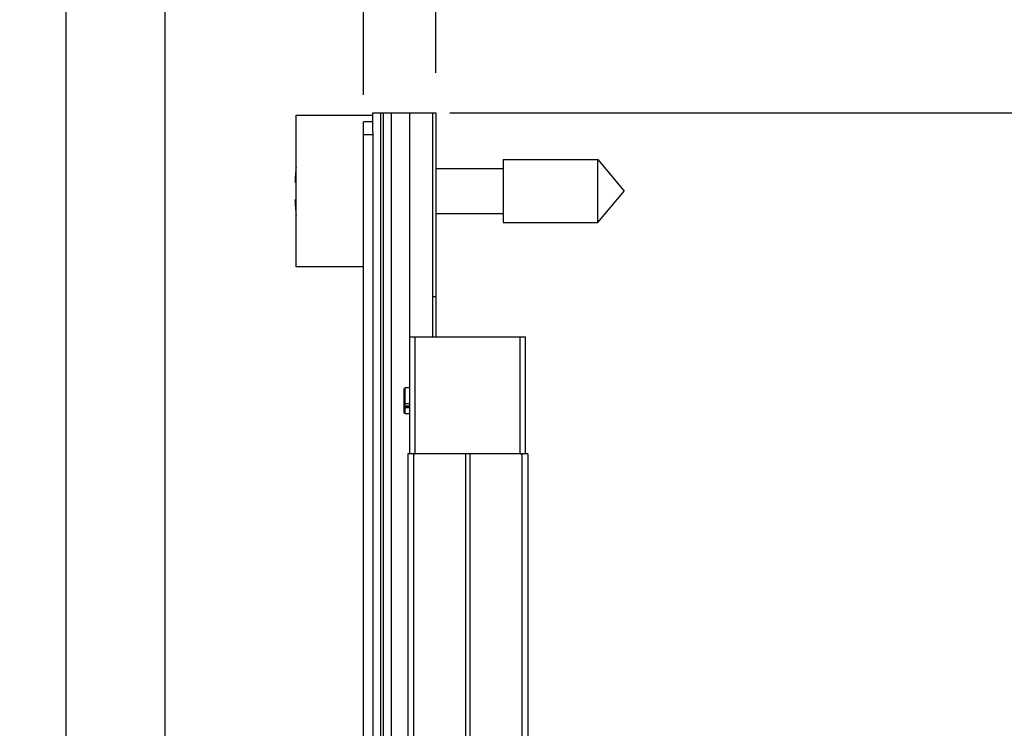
# Model space of a CAD drawing. Header units: inches. Extents: x 0.2 to 16.8, y 0.2 to 10.8.
# Tile 40 of 42: x 8.4 to 9.9, y 7.2 to 8.3. Entities that reach past the tile are written whole.
import ezdxf

# ---------------------------------------------------------------- set-up
doc = ezdxf.new("R2010")
doc.units = ezdxf.units.IN
doc.header["$LTSCALE"] = 0.935
doc.header["$MEASUREMENT"] = 0
doc.layers.get('0').update_dxf_attribs({"linetype": 'CONTINUOUS'})
doc.layers.add('DIMENSIONS', color=7, linetype='CONTINUOUS')
doc.styles.get("Standard").update_dxf_attribs({"font": 'txt', "width": 0.8})
doc.dimstyles.new('DIMSTYLE_1', dxfattribs={"dimtxt": 0.125, "dimasz": 0.18, "dimexe": 0.18, "dimexo": 0.0625, "dimgap": 0.09, "dimtad": 0, "dimtih": 1, "dimtoh": 1, "dimdec": 3, "dimzin": 4, "dimdsep": 46, "dimtxsty": 'STANDARD', "dimblk": '_FILLED', "dimblk1": '_FILLED', "dimblk2": '_FILLED', "dimcen": 0.09, "dimadec": 0, "dimazin": 0, "dimtp": 0.01, "dimtm": 0.01, "dimtfac": 1, "dimtdec": 3, "dimtofl": 0, "dimtmove": 0, "dimatfit": 3, "dimldrblk": '_FILLED', "dimfxl": 1, "dimtolj": 1, "dimtzin": 4, "dimarcsym": 0})
doc.dimstyles.new('DIMSTYLE_2', dxfattribs={"dimtxt": 0.125, "dimasz": 0.18, "dimexe": 0.18, "dimexo": 0.0625, "dimgap": 0.09, "dimtad": 0, "dimtih": 1, "dimtoh": 1, "dimdec": 3, "dimzin": 4, "dimdsep": 46, "dimtxsty": 'STANDARD', "dimblk": '_FILLED', "dimblk1": '_FILLED', "dimblk2": '_FILLED', "dimcen": 0.09, "dimadec": 0, "dimazin": 0, "dimtp": 0.01, "dimtm": 0.01, "dimtfac": 1, "dimtdec": 3, "dimtofl": 0, "dimtmove": 0, "dimatfit": 3, "dimldrblk": '_FILLED', "dimfxl": 1, "dimtolj": 1, "dimtzin": 4, "dimarcsym": 0})

# ---------------------------------------------------------------- blocks, each defined once
blk = doc.blocks.new('*D17')
at = {"layer": 'DIMENSIONS', "color": 2, "linetype": 'CONTINUOUS'}
for p, q in [((8.8581, 8.4305), (8.8581, 8.6339)), ((8.9466, 8.3685), (8.8581, 8.4305)), ((8.9466, 8.2249), (8.9466, 8.3685))]:
    blk.add_line(p, q, dxfattribs=at)
at = {"layer": 'DIMENSIONS', "color": 2, "linetype": 'CONTINUOUS', "insert": (8.7956, 8.6964), "char_height": 0.125, "width": 1.125, "attachment_point": 1, "rotation": 90, "line_spacing_factor": 0.9}
blk.add_mtext('.113{\\Ftxt.shx;\\W1.000000;\\H0.125000; }[2.88]', dxfattribs=at)
blk = doc.blocks.new('_FILLED')
at = {"color": 0, "linetype": 'BYBLOCK'}
blk.add_solid([(0, 0), (-1, 0.1736), (-1, -0.1736)], dxfattribs=at)
blk = doc.blocks.new('*D18')
at = {"layer": 'DIMENSIONS', "color": 2, "linetype": 'CONTINUOUS'}
blk.add_line((9.06, 8.2589), (9.06, 8.6339), dxfattribs=at)
at = {"layer": 'DIMENSIONS', "color": 2, "linetype": 'CONTINUOUS', "insert": (8.9975, 8.6964), "char_height": 0.125, "width": 0.825, "attachment_point": 1, "rotation": 90, "line_spacing_factor": 0.9}
blk.add_mtext('.000{\\Ftxt.shx;\\W1.000000;\\H0.125000; }[0]', dxfattribs=at)
blk = doc.blocks.new('*D19')
at = {"layer": 'DIMENSIONS', "color": 2, "linetype": 'CONTINUOUS'}
for p, q in [((9.0817, 8.1964), (10.9517, 8.1964)), ((10.8267, 8.1964), (10.8267, 5.788)), ((10.8267, 3.1295), (10.8267, 5.538)), ((9.0817, 3.1295), (10.9517, 3.1295))]:
    blk.add_line(p, q, dxfattribs=at)
at = {"layer": 'DIMENSIONS', "color": 2, "linetype": 'CONTINUOUS', "xscale": 0.18, "yscale": 0.18, "zscale": 0.18}
for p, rotation in [((10.8267, 8.1964), 90), ((10.8267, 3.1295), 270)]:
    blk.add_blockref('_FILLED', p, dxfattribs=dict(at, rotation=rotation))
at = {"layer": 'DIMENSIONS', "color": 2, "linetype": 'CONTINUOUS', "insert": (10.8267, 5.7255), "char_height": 0.125, "width": 1.325, "attachment_point": 2, "line_spacing_factor": 0.9}
blk.add_mtext('5.067{\\Ftxt.shx;\\W1.000000;\\H0.125000; }[128.7]', dxfattribs=at)
blk = doc.blocks.new('*D21')
at = {"layer": 'DIMENSIONS', "color": 2, "linetype": 'CONTINUOUS'}
blk.add_line((8.4816, 6.6409), (8.4816, 8.6339), dxfattribs=at)
at = {"layer": 'DIMENSIONS', "color": 2, "linetype": 'CONTINUOUS', "insert": (8.4191, 8.6964), "char_height": 0.125, "width": 1.525, "attachment_point": 1, "rotation": 90, "line_spacing_factor": 0.9}
blk.add_mtext('2X .578{\\Ftxt.shx;\\W1.000000;\\H0.125000; }[14.69]', dxfattribs=at)
blk = doc.blocks.new('*D22')
at = {"layer": 'DIMENSIONS', "color": 2, "linetype": 'CONTINUOUS'}
for p, q in [((8.6367, 7.0954), (8.6367, 8.6339)), ((8.6745, 7.0718), (8.6367, 7.0954)), ((8.6745, 7.0155), (8.6745, 7.0718))]:
    blk.add_line(p, q, dxfattribs=at)
at = {"layer": 'DIMENSIONS', "color": 2, "linetype": 'CONTINUOUS', "insert": (8.5742, 8.6964), "char_height": 0.125, "width": 1.125, "attachment_point": 1, "rotation": 90, "line_spacing_factor": 0.9}
blk.add_mtext('.386{\\Ftxt.shx;\\W1.000000;\\H0.125000; }[9.79]', dxfattribs=at)

msp = doc.modelspace()

# ---------------------------------------------------------------- linework, layer by layer
at = {"color": 7, "linetype": 'CONTINUOUS'}
for p, q in [((8.9616, 8.1711), (8.9616, 8.1964)), ((8.9616, 8.1964), (9.06, 8.1964)), ((8.99, 8.1964), (8.99, 3.1295)), ((9.055, 7.8464), (9.055, 8.1964)), ((9.06, 8.1964), (9.06, 7.8464)), ((8.8416, 7.9559), (8.8416, 8.1929)), ((8.8416, 8.1929), (8.9616, 8.1929)), ((8.9466, 3.1434), (8.9466, 8.1824)), ((8.9616, 8.1824), (8.9466, 8.1824)), ((8.9618, 8.1624), (8.9616, 8.1711)), ((8.9618, 3.1634), (8.9618, 8.1624)), ((9.1653, 8.1236), (9.1653, 8.0252)), ((9.1653, 8.1236), (9.3134, 8.1236)), ((9.3134, 8.0252), (9.3134, 8.1236)), ((9.3134, 8.1236), (9.3547, 8.0744)), ((9.06, 8.1095), (9.1653, 8.1095)), ((8.8416, 8.0882), (8.8395, 8.0882)), ((9.3134, 8.0252), (9.3547, 8.0744)), ((8.8395, 8.0606), (8.8416, 8.0606)), ((9.06, 8.0394), (9.1653, 8.0394)), ((9.1653, 8.0252), (9.3134, 8.0252)), ((8.9466, 7.9559), (8.8416, 7.9559)), ((9.0192, 7.6634), (9.0192, 7.8464)), ((9.0192, 7.8464), (9.2, 7.8464)), ((9.2, 7.6634), (9.2, 7.8464)), ((9.0105, 7.74), (9.0105, 7.7629)), ((9.0105, 7.7308), (9.0105, 7.7373)), ((9.016, 7.6634), (9.016, 3.6634)), ((9.0256, 7.6634), (9.0161, 7.6634)), ((9.025, 7.6634), (9.0261, 7.6634)), ((9.0261, 7.6634), (9.0272, 7.6634)), ((9.192, 7.6634), (9.0266, 7.6634)), ((9.1921, 7.6634), (9.1936, 7.6634)), ((9.1936, 7.6634), (9.1951, 7.6634)), ((9.204, 7.6634), (9.1945, 7.6634)), ((9.204, 7.6634), (9.204, 3.6634))]:
    msp.add_line(p, q, dxfattribs=at)
at = {"color": 9, "linetype": 'CONTINUOUS'}
for p, q in [((8.9736, 8.1964), (8.9736, 3.1295)), ((8.978, 3.1295), (8.978, 8.1964)), ((9.0192, 7.8464), (9.0192, 8.1964)), ((8.9618, 8.1624), (8.9466, 8.1624)), ((9.06, 7.9089), (9.055, 7.9089)), ((9.0272, 7.8464), (9.0272, 7.6634)), ((9.192, 7.6634), (9.192, 7.8464)), ((9.0192, 7.7381), (9.0105, 7.7381)), ((9.0105, 7.7373), (9.0192, 7.7373)), ((9.0115, 7.7423), (9.0192, 7.7423)), ((9.025, 7.6634), (9.025, 3.6634)), ((9.1069, 3.6634), (9.1069, 7.6634)), ((9.1132, 7.6634), (9.1132, 3.6634)), ((9.1951, 3.6634), (9.1951, 7.6634))]:
    msp.add_line(p, q, dxfattribs=at)
at = {"color": 6, "linetype": 'CONTINUOUS'}
for p, q in [((9.0105, 7.7629), (9.0105, 7.7659)), ((9.0115, 7.767), (9.0115, 7.7423)), ((9.0192, 7.767), (9.0115, 7.767)), ((9.0105, 7.7373), (9.0105, 7.74)), ((9.0111, 7.7398), (9.0105, 7.7388)), ((9.0105, 7.7367), (9.0115, 7.7362)), ((9.0115, 7.7362), (9.0115, 7.7262)), ((9.0115, 7.7362), (9.0192, 7.7362)), ((9.0105, 7.727), (9.0105, 7.7308)), ((9.0192, 7.726), (9.0115, 7.726))]:
    msp.add_line(p, q, dxfattribs=at)
at = {"color": 7, "linetype": 'CONTINUOUS'}
for start, end in [(173.0313, 177.4743), (182.5257, 186.9687)]:
    msp.add_arc((9.1519, 8.0744), 0.3127, start, end, dxfattribs=at)
at = {"color": 6, "linetype": 'CONTINUOUS'}
msp.add_open_spline([(9.0115, 7.7423), (9.0115, 7.7421), (9.0115, 7.7413), (9.0113, 7.7404), (9.0111, 7.7398)], degree=3, knots=[0, 0, 0, 0, 0.267099, 1, 1, 1, 1], dxfattribs=at)

# ---------------------------------------------------------------- dimensions: what is measured, and where the dimension line sits
at = {"layer": 'DIMENSIONS', "color": 2, "linetype": 'CONTINUOUS'}
dim = msp.add_ordinate_dim(feature_location=(8.4816, 6.6409), offset=(0, 1.993), dtype=1, origin=(9.06, 6.5784), text='2X <>', dimstyle='DIMSTYLE_1', dxfattribs=at)
dim.commit()
dim.dimension.update_dxf_attribs({"geometry": '*D21', "text_midpoint": (8.4816, 9.4589)})
for feature_location, offset, dtype, origin, picture, middle in [((8.6744969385, 7.0155420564), (-0.0378060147, 1.6183725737), 0, (9.0600318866, 6.9530420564), '*D22', (8.6366909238, 9.2589146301)), ((8.9466066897, 8.2249146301), (-0.0884968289, 0.409), 0, (9.0600318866, 8.1964146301), '*D17', (8.8581098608, 9.2589146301)), ((9.0600318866, 8.2589146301), (0, 0.375), 1, (9.0600318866, 8.1964146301), '*D18', (9.0600318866, 9.1089146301))]:
    dim = msp.add_ordinate_dim(feature_location=feature_location, offset=offset, dtype=dtype, origin=origin, dimstyle='DIMSTYLE_1', dxfattribs=at)
    dim.commit()
    dim.dimension.update_dxf_attribs({"geometry": picture, "text_midpoint": middle})
dim = msp.add_linear_dim(base=(10.8267, 3.1295), p1=(9.0817, 8.1964), p2=(9.0817, 3.1295), angle=270, dimstyle='DIMSTYLE_2', dxfattribs=at)
dim.commit()
dim.dimension.update_dxf_attribs({"geometry": '*D19', "text_midpoint": (10.6767, 5.663), "dimtype": 160})

doc.saveas('drawing.dxf')
